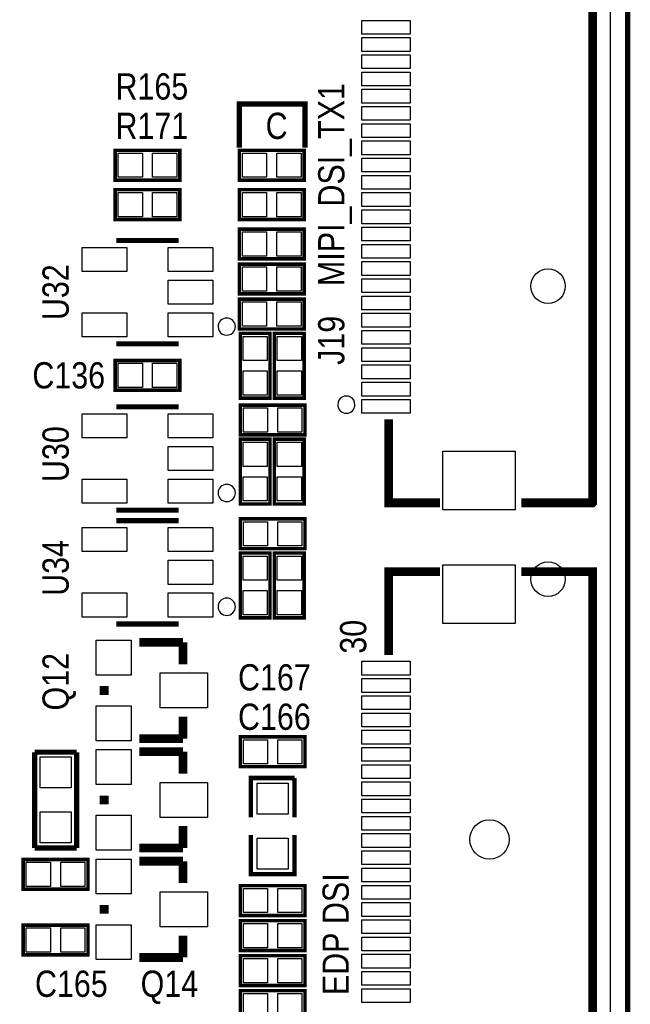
# Model space of a CAD drawing. Extents: x 0 to 137, y -8 to 92.
# Tile 9 of 12: x 119 to 137, y 17 to 45. Entities that reach past the tile are written whole.
import ezdxf
from ezdxf.enums import TextEntityAlignment as Align

# ---------------------------------------------------------------- set-up
doc = ezdxf.new("R2010")
doc.units = 0
for name, color, linetype in [('BG_OUTLINE', 80, 'CONTINUOUS'), ('BG_SILKSCREEN_TOP', 40, 'CONTINUOUS'), ('PG_SILKSCREEN_TOP', 7, 'CONTINUOUS'), ('PIN_SOLDERMASK_TOP', 200, 'CONTINUOUS'), ('RD_SILKSCREEN_TOP', 6, 'CONTINUOUS'), ('RKI_ALL', 40, 'CONTINUOUS')]:
    doc.layers.add(name, color=color, linetype=linetype)

msp = doc.modelspace()

# ---------------------------------------------------------------- linework, layer by layer
at = {"layer": 'BG_OUTLINE'}
msp.add_lwpolyline([(3.048, 0, -0.414214), (0, 3.048), (0, 78.951836, -0.414214), (3.048, 81.999836), (133.951726, 81.999836, -0.414214), (136.999726, 78.951836), (136.999726, 3.048, -0.414214), (133.951726, 0)], format="xyb", close=True, dxfattribs=at)
at = {"layer": 'BG_OUTLINE', "const_width": 0.1524}
msp.add_lwpolyline([(136.999726, 78.951836), (136.999726, 3.048)], dxfattribs=at)
at = {"layer": 'BG_SILKSCREEN_TOP', "const_width": 0.1524}
msp.add_lwpolyline([(127.635, 41.529), (127.635, 42.799), (125.73, 42.799), (125.73, 41.529)], dxfattribs=at)
at = {"layer": 'PG_SILKSCREEN_TOP'}
for points, const_width in [([(133.914896, 51.325018), (135.983726, 51.325018), (135.983726, 31.234888), (135.97382, 31.224982), (135.973566, 31.224982), (133.914896, 31.224982)], 0.254), ([(122.1232, 41.4528), (124.0028, 41.4528), (124.0028, 40.5892), (122.1232, 40.5892), (122.1232, 41.4528)], 0.1016), ([(125.73, 41.4528), (127.6096, 41.4528), (127.6096, 40.5892), (125.73, 40.5892), (125.73, 41.4528)], 0.1016), ([(124.0028, 39.4462), (122.1232, 39.4462), (122.1232, 40.3098), (124.0028, 40.3098), (124.0028, 39.4462)], 0.1016), ([(125.73, 40.3098), (127.6096, 40.3098), (127.6096, 39.4462), (125.73, 39.4462), (125.73, 40.3098)], 0.1016), ([(125.73, 39.1668), (127.6096, 39.1668), (127.6096, 38.3032), (125.73, 38.3032), (125.73, 39.1668)], 0.1016), ([(122.163078, 38.838124), (123.962922, 38.838124)], 0.150114), ([(125.73, 38.1508), (127.6096, 38.1508), (127.6096, 37.2872), (125.73, 37.2872), (125.73, 38.1508)], 0.1016), ([(125.73, 37.1348), (127.6096, 37.1348), (127.6096, 36.2712), (125.73, 36.2712), (125.73, 37.1348)], 0.1016), ([(126.619, 36.1442), (126.619, 34.2646), (125.7554, 34.2646), (125.7554, 36.1442), (126.619, 36.1442)], 0.1016), ([(127.6096, 36.1442), (127.6096, 34.2646), (126.746, 34.2646), (126.746, 36.1442), (127.6096, 36.1442)], 0.1016), ([(123.962922, 35.837876), (122.163078, 35.837876)], 0.150114), ([(122.1232, 35.3568), (124.0028, 35.3568), (124.0028, 34.4932), (122.1232, 34.4932), (122.1232, 35.3568)], 0.1016), ([(122.163078, 34.012124), (123.962922, 34.012124)], 0.150114), ([(125.7554, 34.0614), (127.635, 34.0614), (127.635, 33.1978), (125.7554, 33.1978), (125.7554, 34.0614)], 0.1016), ([(130.063748, 33.643824), (130.063748, 31.224982), (131.552696, 31.224982)], 0.254), ([(125.7554, 31.1912), (125.7554, 33.0708), (126.619, 33.0708), (126.619, 31.1912), (125.7554, 31.1912)], 0.1016), ([(126.746, 31.1912), (126.746, 33.0708), (127.6096, 33.0708), (127.6096, 31.1912), (126.746, 31.1912)], 0.1016), ([(123.962922, 31.011876), (122.163078, 31.011876)], 0.150114), ([(122.163078, 30.710124), (123.962922, 30.710124)], 0.150114), ([(125.7554, 30.7594), (127.635, 30.7594), (127.635, 29.8958), (125.7554, 29.8958), (125.7554, 30.7594)], 0.1016), ([(125.7554, 27.8892), (125.7554, 29.7688), (126.619, 29.7688), (126.619, 27.8892), (125.7554, 27.8892)], 0.1016), ([(126.746, 27.8892), (126.746, 29.7688), (127.6096, 29.7688), (127.6096, 27.8892), (126.746, 27.8892)], 0.1016), ([(130.063748, 26.808176), (130.063748, 29.227018), (131.552696, 29.227018)], 0.254), ([(133.914896, 29.227018), (135.983726, 29.227018), (135.983726, 9.136888), (135.97382, 9.126982), (135.973566, 9.126982), (133.914896, 9.126982)], 0.254), ([(123.962922, 27.709876), (122.163078, 27.709876)], 0.150114), ([(124.0917, 27.178), (122.8217, 27.178)], 0.254), ([(124.0917, 26.543), (124.0917, 27.178)], 0.254), ([(121.8057, 25.908), (121.8057, 25.654)], 0.254), ([(124.0917, 25.019), (124.0917, 24.384)], 0.254), ([(124.0917, 24.384), (122.8217, 24.384)], 0.254), ([(127.635, 23.5712), (125.7554, 23.5712), (125.7554, 24.4348), (127.635, 24.4348), (127.635, 23.5712)], 0.1016), ([(119.7864, 21.209), (119.7864, 23.9903)], 0.1524), ([(119.7864, 23.9903), (121.0056, 23.9903)], 0.1524), ([(121.0056, 23.9903), (121.0056, 21.209)], 0.1524), ([(124.0917, 24.003), (122.8217, 24.003)], 0.254), ([(124.0917, 23.368), (124.0917, 24.003)], 0.254), ([(126.0602, 22.098), (126.0602, 23.241), (127.3302, 23.241)], 0.127), ([(127.3302, 23.241), (127.3302, 22.098)], 0.127), ([(121.8057, 22.733), (121.8057, 22.479)], 0.254), ([(124.0917, 21.844), (124.0917, 21.209)], 0.254), ([(127.3302, 21.59), (127.3302, 20.447), (126.0602, 20.447), (126.0602, 21.59)], 0.127), ([(121.0056, 21.209), (119.7864, 21.209)], 0.1524), ([(124.0917, 21.209), (122.8217, 21.209)], 0.254), ([(121.3358, 20.0152), (119.4562, 20.0152), (119.4562, 20.8788), (121.3358, 20.8788), (121.3358, 20.0152)], 0.1016), ([(124.0917, 20.828), (122.8217, 20.828)], 0.254), ([(124.0917, 20.193), (124.0917, 20.828)], 0.254), ([(127.635, 19.2532), (125.7554, 19.2532), (125.7554, 20.1168), (127.635, 20.1168), (127.635, 19.2532)], 0.1016), ([(121.8057, 19.558), (121.8057, 19.304)], 0.254), ([(127.635, 18.2372), (125.7554, 18.2372), (125.7554, 19.1008), (127.635, 19.1008), (127.635, 18.2372)], 0.1016), ([(119.4562, 18.9738), (121.3358, 18.9738), (121.3358, 18.1102), (119.4562, 18.1102), (119.4562, 18.9738)], 0.1016), ([(124.0917, 18.669), (124.0917, 18.034)], 0.254), ([(124.0917, 18.034), (122.8217, 18.034)], 0.254), ([(125.7554, 18.0848), (127.635, 18.0848), (127.635, 17.2212), (125.7554, 17.2212), (125.7554, 18.0848)], 0.1016), ([(125.7554, 17.0688), (127.635, 17.0688), (127.635, 16.2052), (125.7554, 16.2052), (125.7554, 17.0688)], 0.1016)]:
    msp.add_lwpolyline(points, dxfattribs=dict(at, const_width=const_width))
for points in [[(125.612906, 36.338002, 1), (125.113094, 36.337998, 1)], [(129.083816, 34.075116, 1), (128.58368, 34.074884, 1)], [(125.612906, 31.512002, 1), (125.113094, 31.511998, 1)], [(125.612906, 28.210002, 1), (125.113094, 28.209998, 1)]]:
    msp.add_lwpolyline(points, format="xyb", close=True, dxfattribs=at)
at = {"layer": 'PIN_SOLDERMASK_TOP'}
for points in [[(130.683762, 44.825031), (129.283714, 44.825031), (129.283714, 45.225081), (130.683762, 45.225081)], [(130.683762, 44.325159), (129.283714, 44.325159), (129.283714, 44.725209), (130.683762, 44.725209)], [(130.683762, 43.825033), (129.283714, 43.825033), (129.283714, 44.225083), (130.683762, 44.225083)], [(130.683762, 43.325161), (129.283714, 43.325161), (129.283714, 43.725211), (130.683762, 43.725211)], [(130.683762, 42.825035), (129.283714, 42.825035), (129.283714, 43.225085), (130.683762, 43.225085)], [(130.683762, 42.325163), (129.283714, 42.325163), (129.283714, 42.725213), (130.683762, 42.725213)], [(130.683762, 41.825037), (129.283714, 41.825037), (129.283714, 42.225087), (130.683762, 42.225087)], [(130.683762, 41.325165), (129.283714, 41.325165), (129.283714, 41.725215), (130.683762, 41.725215)], [(122.212608, 40.67048), (122.212608, 41.37152), (122.913648, 41.37152), (122.913648, 40.67048)], [(123.212352, 40.67048), (123.212352, 41.37152), (123.913392, 41.37152), (123.913392, 40.67048)], [(125.819408, 40.67048), (125.819408, 41.37152), (126.520448, 41.37152), (126.520448, 40.67048)], [(126.819152, 40.67048), (126.819152, 41.37152), (127.520192, 41.37152), (127.520192, 40.67048)], [(130.683762, 40.825039), (129.283714, 40.825039), (129.283714, 41.225089), (130.683762, 41.225089)], [(130.683762, 40.325167), (129.283714, 40.325167), (129.283714, 40.725217), (130.683762, 40.725217)], [(122.913648, 40.22852), (122.913648, 39.52748), (122.212608, 39.52748), (122.212608, 40.22852)], [(123.913392, 40.22852), (123.913392, 39.52748), (123.212352, 39.52748), (123.212352, 40.22852)], [(125.819408, 39.52748), (125.819408, 40.22852), (126.520448, 40.22852), (126.520448, 39.52748)], [(126.819152, 39.52748), (126.819152, 40.22852), (127.520192, 40.22852), (127.520192, 39.52748)], [(130.683762, 39.825041), (129.283714, 39.825041), (129.283714, 40.225091), (130.683762, 40.225091)], [(130.683762, 39.325169), (129.283714, 39.325169), (129.283714, 39.725219), (130.683762, 39.725219)], [(130.683762, 38.825043), (129.283714, 38.825043), (129.283714, 39.225093), (130.683762, 39.225093)], [(125.819408, 38.38448), (125.819408, 39.08552), (126.520448, 39.08552), (126.520448, 38.38448)], [(126.819152, 38.38448), (126.819152, 39.08552), (127.520192, 39.08552), (127.520192, 38.38448)], [(122.463306, 37.93744), (121.162826, 37.93744), (121.162826, 38.63848), (122.463306, 38.63848)], [(124.963174, 37.93744), (123.662694, 37.93744), (123.662694, 38.63848), (124.963174, 38.63848)], [(130.683762, 38.325171), (129.283714, 38.325171), (129.283714, 38.725221), (130.683762, 38.725221)], [(125.819408, 37.36848), (125.819408, 38.06952), (126.520448, 38.06952), (126.520448, 37.36848)], [(126.819152, 37.36848), (126.819152, 38.06952), (127.520192, 38.06952), (127.520192, 37.36848)], [(130.683762, 37.825045), (129.283714, 37.825045), (129.283714, 38.225095), (130.683762, 38.225095)], [(130.683762, 37.325173), (129.283714, 37.325173), (129.283714, 37.725223), (130.683762, 37.725223)], [(124.963174, 36.98748), (123.662694, 36.98748), (123.662694, 37.68852), (124.963174, 37.68852)], [(130.683762, 36.825047), (129.283714, 36.825047), (129.283714, 37.225097), (130.683762, 37.225097)], [(125.819408, 36.35248), (125.819408, 37.05352), (126.520448, 37.05352), (126.520448, 36.35248)], [(126.819152, 36.35248), (126.819152, 37.05352), (127.520192, 37.05352), (127.520192, 36.35248)], [(122.463306, 36.03752), (121.162826, 36.03752), (121.162826, 36.73856), (122.463306, 36.73856)], [(124.963174, 36.03752), (123.662694, 36.03752), (123.662694, 36.73856), (124.963174, 36.73856)], [(130.683762, 36.325175), (129.283714, 36.325175), (129.283714, 36.725225), (130.683762, 36.725225)], [(125.83668, 36.054792), (126.53772, 36.054792), (126.53772, 35.353752), (125.83668, 35.353752)], [(126.82728, 36.054792), (127.52832, 36.054792), (127.52832, 35.353752), (126.82728, 35.353752)], [(130.683762, 35.825049), (129.283714, 35.825049), (129.283714, 36.225099), (130.683762, 36.225099)], [(130.683762, 35.325177), (129.283714, 35.325177), (129.283714, 35.725227), (130.683762, 35.725227)], [(122.212608, 34.57448), (122.212608, 35.27552), (122.913648, 35.27552), (122.913648, 34.57448)], [(123.212352, 34.57448), (123.212352, 35.27552), (123.913392, 35.27552), (123.913392, 34.57448)], [(130.683762, 34.825051), (129.283714, 34.825051), (129.283714, 35.225101), (130.683762, 35.225101)], [(125.83668, 35.055048), (126.53772, 35.055048), (126.53772, 34.354008), (125.83668, 34.354008)], [(126.82728, 35.055048), (127.52832, 35.055048), (127.52832, 34.354008), (126.82728, 34.354008)], [(130.683762, 34.325179), (129.283714, 34.325179), (129.283714, 34.725229), (130.683762, 34.725229)], [(130.683762, 33.825053), (129.283714, 33.825053), (129.283714, 34.225103), (130.683762, 34.225103)], [(122.463306, 33.11144), (121.162826, 33.11144), (121.162826, 33.81248), (122.463306, 33.81248)], [(124.963174, 33.11144), (123.662694, 33.11144), (123.662694, 33.81248), (124.963174, 33.81248)], [(125.844808, 33.27908), (125.844808, 33.98012), (126.545848, 33.98012), (126.545848, 33.27908)], [(126.844552, 33.27908), (126.844552, 33.98012), (127.545592, 33.98012), (127.545592, 33.27908)], [(124.963174, 32.16148), (123.662694, 32.16148), (123.662694, 32.86252), (124.963174, 32.86252)], [(126.53772, 32.280352), (125.83668, 32.280352), (125.83668, 32.981392), (126.53772, 32.981392)], [(127.52832, 32.280352), (126.82728, 32.280352), (126.82728, 32.981392), (127.52832, 32.981392)], [(133.733794, 31.024957), (131.633722, 31.024957), (131.633722, 32.724979), (133.733794, 32.724979)], [(122.463306, 31.21152), (121.162826, 31.21152), (121.162826, 31.91256), (122.463306, 31.91256)], [(124.963174, 31.21152), (123.662694, 31.21152), (123.662694, 31.91256), (124.963174, 31.91256)], [(126.53772, 31.280608), (125.83668, 31.280608), (125.83668, 31.981648), (126.53772, 31.981648)], [(127.52832, 31.280608), (126.82728, 31.280608), (126.82728, 31.981648), (127.52832, 31.981648)], [(125.844808, 29.97708), (125.844808, 30.67812), (126.545848, 30.67812), (126.545848, 29.97708)], [(126.844552, 29.97708), (126.844552, 30.67812), (127.545592, 30.67812), (127.545592, 29.97708)], [(122.463306, 29.80944), (121.162826, 29.80944), (121.162826, 30.51048), (122.463306, 30.51048)], [(124.963174, 29.80944), (123.662694, 29.80944), (123.662694, 30.51048), (124.963174, 30.51048)], [(124.963174, 28.85948), (123.662694, 28.85948), (123.662694, 29.56052), (124.963174, 29.56052)], [(126.53772, 28.978352), (125.83668, 28.978352), (125.83668, 29.679392), (126.53772, 29.679392)], [(127.52832, 28.978352), (126.82728, 28.978352), (126.82728, 29.679392), (127.52832, 29.679392)], [(133.733794, 27.727021), (131.633722, 27.727021), (131.633722, 29.427043), (133.733794, 29.427043)], [(122.463306, 27.90952), (121.162826, 27.90952), (121.162826, 28.61056), (122.463306, 28.61056)], [(124.963174, 27.90952), (123.662694, 27.90952), (123.662694, 28.61056), (124.963174, 28.61056)], [(126.53772, 27.978608), (125.83668, 27.978608), (125.83668, 28.679648), (126.53772, 28.679648)], [(127.52832, 27.978608), (126.82728, 27.978608), (126.82728, 28.679648), (127.52832, 28.679648)], [(121.577862, 27.240738), (122.592338, 27.240738), (122.592338, 26.226262), (121.577862, 26.226262)], [(130.683762, 26.227151), (129.283714, 26.227151), (129.283714, 26.627201), (130.683762, 26.627201)], [(123.432062, 26.288238), (124.802138, 26.288238), (124.802138, 25.273762), (123.432062, 25.273762)], [(130.683762, 25.727025), (129.283714, 25.727025), (129.283714, 26.127075), (130.683762, 26.127075)], [(130.683762, 25.227153), (129.283714, 25.227153), (129.283714, 25.627203), (130.683762, 25.627203)], [(121.577862, 25.335738), (122.592338, 25.335738), (122.592338, 24.321262), (121.577862, 24.321262)], [(130.683762, 24.727027), (129.283714, 24.727027), (129.283714, 25.127077), (130.683762, 25.127077)], [(130.683762, 24.227155), (129.283714, 24.227155), (129.283714, 24.627205), (130.683762, 24.627205)], [(126.545848, 24.35352), (126.545848, 23.65248), (125.844808, 23.65248), (125.844808, 24.35352)], [(127.545592, 24.35352), (127.545592, 23.65248), (126.844552, 23.65248), (126.844552, 24.35352)], [(121.577862, 24.065738), (122.592338, 24.065738), (122.592338, 23.051262), (121.577862, 23.051262)], [(130.683762, 23.727029), (129.283714, 23.727029), (129.283714, 24.127079), (130.683762, 24.127079)], [(119.946039, 23.856061), (120.845961, 23.856061), (120.845961, 22.956139), (119.946039, 22.956139)], [(130.683762, 23.227157), (129.283714, 23.227157), (129.283714, 23.627207), (130.683762, 23.627207)], [(123.432062, 23.113238), (124.802138, 23.113238), (124.802138, 22.098762), (123.432062, 22.098762)], [(126.245239, 23.094061), (127.145161, 23.094061), (127.145161, 22.194139), (126.245239, 22.194139)], [(130.683762, 22.727031), (129.283714, 22.727031), (129.283714, 23.127081), (130.683762, 23.127081)], [(130.683762, 22.227159), (129.283714, 22.227159), (129.283714, 22.627209), (130.683762, 22.627209)], [(119.946039, 22.255861), (120.845961, 22.255861), (120.845961, 21.355939), (119.946039, 21.355939)], [(121.577862, 22.160738), (122.592338, 22.160738), (122.592338, 21.146262), (121.577862, 21.146262)], [(130.683762, 21.727033), (129.283714, 21.727033), (129.283714, 22.127083), (130.683762, 22.127083)], [(126.245239, 21.493861), (127.145161, 21.493861), (127.145161, 20.593939), (126.245239, 20.593939)], [(130.683762, 21.227161), (129.283714, 21.227161), (129.283714, 21.627211), (130.683762, 21.627211)], [(121.577862, 20.890738), (122.592338, 20.890738), (122.592338, 19.876262), (121.577862, 19.876262)], [(130.683762, 20.727035), (129.283714, 20.727035), (129.283714, 21.127085), (130.683762, 21.127085)], [(120.246648, 20.79752), (120.246648, 20.09648), (119.545608, 20.09648), (119.545608, 20.79752)], [(121.246392, 20.79752), (121.246392, 20.09648), (120.545352, 20.09648), (120.545352, 20.79752)], [(130.683762, 20.227163), (129.283714, 20.227163), (129.283714, 20.627213), (130.683762, 20.627213)], [(126.545848, 20.03552), (126.545848, 19.33448), (125.844808, 19.33448), (125.844808, 20.03552)], [(127.545592, 20.03552), (127.545592, 19.33448), (126.844552, 19.33448), (126.844552, 20.03552)], [(130.683762, 19.727037), (129.283714, 19.727037), (129.283714, 20.127087), (130.683762, 20.127087)], [(123.432062, 19.938238), (124.802138, 19.938238), (124.802138, 18.923762), (123.432062, 18.923762)], [(130.683762, 19.227165), (129.283714, 19.227165), (129.283714, 19.627215), (130.683762, 19.627215)], [(119.545608, 18.19148), (119.545608, 18.89252), (120.246648, 18.89252), (120.246648, 18.19148)], [(120.545352, 18.19148), (120.545352, 18.89252), (121.246392, 18.89252), (121.246392, 18.19148)], [(121.577862, 18.985738), (122.592338, 18.985738), (122.592338, 17.971262), (121.577862, 17.971262)], [(126.545848, 19.01952), (126.545848, 18.31848), (125.844808, 18.31848), (125.844808, 19.01952)], [(127.545592, 19.01952), (127.545592, 18.31848), (126.844552, 18.31848), (126.844552, 19.01952)], [(130.683762, 18.727039), (129.283714, 18.727039), (129.283714, 19.127089), (130.683762, 19.127089)], [(130.683762, 18.227167), (129.283714, 18.227167), (129.283714, 18.627217), (130.683762, 18.627217)], [(125.844808, 17.30248), (125.844808, 18.00352), (126.545848, 18.00352), (126.545848, 17.30248)], [(126.844552, 17.30248), (126.844552, 18.00352), (127.545592, 18.00352), (127.545592, 17.30248)], [(130.683762, 17.727041), (129.283714, 17.727041), (129.283714, 18.127091), (130.683762, 18.127091)], [(130.683762, 17.227169), (129.283714, 17.227169), (129.283714, 17.627219), (130.683762, 17.627219)], [(125.844808, 16.28648), (125.844808, 16.98752), (126.545848, 16.98752), (126.545848, 16.28648)], [(126.844552, 16.28648), (126.844552, 16.98752), (127.545592, 16.98752), (127.545592, 16.28648)], [(130.683762, 16.727043), (129.283714, 16.727043), (129.283714, 17.127093), (130.683762, 17.127093)]]:
    msp.add_lwpolyline(points, close=True, dxfattribs=at)
for centre, radius in [((134.689596, 37.51199), 0.499999), ((134.689596, 29.01188), 0.499999), ((132.98932, 21.459952), 0.5715)]:
    msp.add_circle(centre, radius, dxfattribs=at)
at = {"layer": 'RKI_ALL'}
msp.add_lwpolyline([(0.508, 78.951836, -0.414214), (3.048, 81.491836), (133.951726, 81.491836, -0.414214), (136.491726, 78.951836), (136.491726, 3.048, -0.414214), (133.951726, 0.508), (3.048, 0.508, -0.414214), (0.508, 3.048)], format="xyb", close=True, dxfattribs=at)

# ---------------------------------------------------------------- texts
at = {"layer": 'BG_SILKSCREEN_TOP', "width": 0.866667}
for s, p in [('MIPI_DSI_TX1', (128.778, 37.5158)), ('EDP DSI', (128.905, 16.9418))]:
    msp.add_text(s, height=0.762, rotation=90, dxfattribs=at).set_placement(p)
msp.add_text('C', height=0.762, dxfattribs=at).set_placement((126.492, 41.783))
at = {"layer": 'PG_SILKSCREEN_TOP', "width": 0.866667}
msp.add_text('30', height=0.762, rotation=90, dxfattribs=at).set_placement((129.413, 26.8478))
at = {"layer": 'RD_SILKSCREEN_TOP', "width": 0.866667}
for s, p in [('R165', (123.19, 42.926)), ('R171', (123.19, 41.783)), ('C136', (120.777, 34.544)), ('C167', (126.746, 25.781)), ('C166', (126.746, 24.638)), ('C165', (120.8532, 16.891)), ('Q14', (123.698, 16.891))]:
    msp.add_text(s, height=0.762, dxfattribs=at).set_placement(p, align=Align.CENTER)
for s, p in [('U32', (120.777, 37.338)), ('J19', (128.778, 35.941)), ('U30', (120.777, 32.638746)), ('U34', (120.777, 29.336746)), ('Q12', (120.777, 26.035))]:
    msp.add_text(s, height=0.762, rotation=90, dxfattribs=at).set_placement(p, align=Align.CENTER)

doc.saveas('drawing.dxf')
